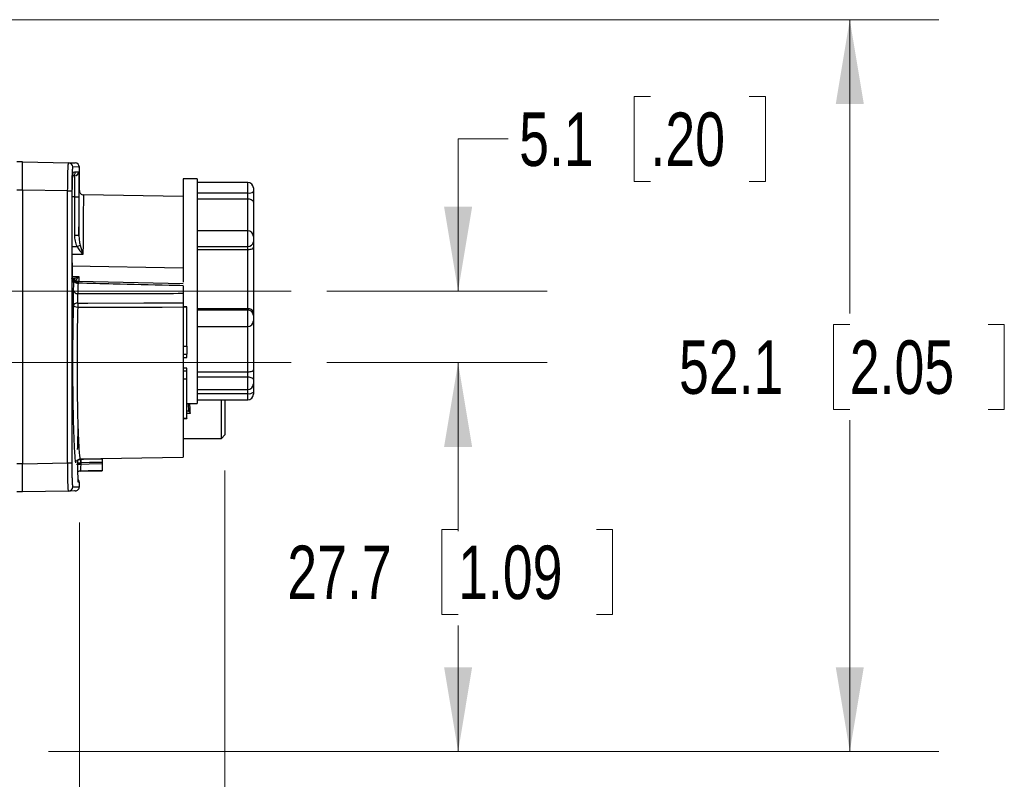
# Model space of a CAD drawing. Header units: millimetres. Extents: x 10 to 272, y 8 to 208.
# Tile 19 of 31: x 112 to 147, y 75 to 102. Entities that reach past the tile are written whole.
import ezdxf

# ---------------------------------------------------------------- set-up
doc = ezdxf.new("R2010")
doc.units = ezdxf.units.MM
doc.linetypes.add('CENTERX2', pattern=[20.32, 12.7, -2.54, 2.54, -2.54])
doc.styles.add('SLDTEXTSTYLE0', font='TXT', dxfattribs={"width": 0.75})
doc.dimstyles.new('SLDDIMSTYLE0', dxfattribs={"dimtxt": 1.905, "dimasz": 3, "dimexe": 0, "dimexo": 0.0625, "dimgap": 0.47625, "dimtad": 0, "dimtih": 1, "dimtoh": 1, "dimdec": 1, "dimlfac": 2, "dimrnd": 1e-09, "dimzin": 12, "dimdsep": 46, "dimtxsty": 'SLDTEXTSTYLE0', "dimsah": 1, "dimcen": 0.09, "dimadec": 0, "dimazin": 3, "dimtfac": 1, "dimtdec": 1, "dimtofl": 0, "dimtmove": 0, "dimatfit": 3, "dimfxl": 1, "dimfrac": 2, "dimtolj": 1, "dimtzin": 12, "dimarcsym": 0})
doc.dimstyles.new('SLDDIMSTYLE1', dxfattribs={"dimtxt": 1.905, "dimasz": 3, "dimexe": 0, "dimexo": 0.0625, "dimgap": 0.47625, "dimtad": 0, "dimtih": 1, "dimtoh": 1, "dimdec": 1, "dimlfac": 2, "dimrnd": 1e-09, "dimzin": 12, "dimdsep": 46, "dimtxsty": 'SLDTEXTSTYLE0', "dimsah": 1, "dimcen": 0.09, "dimadec": 0, "dimazin": 3, "dimtfac": 1, "dimtdec": 1, "dimtmove": 0, "dimatfit": 0, "dimfxl": 1, "dimfrac": 2, "dimtolj": 1, "dimtzin": 12, "dimarcsym": 0})
doc.dimstyles.new('SLDDIMSTYLE2', dxfattribs={"dimtxt": 1.905, "dimasz": 3, "dimexe": 0, "dimexo": 0.0625, "dimgap": 0.47625, "dimtad": 0, "dimtih": 1, "dimtoh": 1, "dimdec": 1, "dimlfac": 2, "dimrnd": 1e-09, "dimzin": 4, "dimdsep": 46, "dimtxsty": 'SLDTEXTSTYLE0', "dimsah": 1, "dimcen": 0.09, "dimadec": 0, "dimazin": 1, "dimtfac": 1, "dimtdec": 1, "dimtofl": 0, "dimtmove": 0, "dimatfit": 3, "dimfxl": 1, "dimfrac": 2, "dimtolj": 1, "dimtzin": 12, "dimarcsym": 0})

# ---------------------------------------------------------------- blocks, each defined once
blk = doc.blocks.new('_D_1')
at = {"color": 7, "linetype": 'Continuous', "lineweight": 18}
for p, q in [((123.224, 90.193), (131.074, 90.193)), ((127.899, 90.193), (127.899, 84.631)), ((127.899, 84.244), (127.319, 84.244)), ((127.319, 84.244), (127.319, 81.22)), ((132.826, 84.244), (133.406, 84.244)), ((133.406, 84.244), (133.406, 81.22)), ((127.319, 81.22), (127.899, 81.22)), ((133.406, 81.22), (132.826, 81.22)), ((127.899, 76.343), (127.899, 80.833)), ((113.302, 76.343), (131.074, 76.343))]:
    blk.add_line(p, q, dxfattribs=at)
for points in [[(127.899, 90.193), (127.399, 87.193), (128.399, 87.193)], [(127.899, 76.343), (128.399, 79.343), (127.399, 79.343)]]:
    blk.add_solid(points, dxfattribs=at)
at = {"color": 7, "linetype": 'Continuous', "lineweight": 18, "char_height": 1.905, "attachment_point": 1, "style": 'SLDTEXTSTYLE0'}
for s, insert in [('27.7', (121.812, 83.676)), ('1.09', (127.899, 83.676))]:
    blk.add_mtext(s, dxfattribs=dict(at, insert=insert))
blk = doc.blocks.new('_D_2')
at = {"color": 7, "linetype": 'Continuous', "lineweight": 18}
for p, q in [((134.754, 99.671), (134.174, 99.671)), ((134.174, 99.671), (134.174, 96.647)), ((138.273, 99.671), (138.854, 99.671)), ((138.854, 99.671), (138.854, 96.647)), ((129.688, 98.159), (127.899, 98.159)), ((127.899, 98.159), (127.899, 92.743)), ((134.174, 96.647), (134.754, 96.647)), ((138.854, 96.647), (138.273, 96.647)), ((123.224, 92.743), (131.074, 92.743)), ((123.224, 90.193), (131.074, 90.193)), ((127.899, 90.193), (127.899, 84.193))]:
    blk.add_line(p, q, dxfattribs=at)
for points in [[(127.899, 92.743), (128.399, 95.743), (127.399, 95.743)], [(127.899, 90.193), (127.399, 87.193), (128.399, 87.193)]]:
    blk.add_solid(points, dxfattribs=at)
at = {"color": 7, "linetype": 'Continuous', "lineweight": 18, "char_height": 1.905, "attachment_point": 1, "style": 'SLDTEXTSTYLE0'}
for s, insert in [('5.1', (130.074, 99.103)), ('.20', (134.754, 99.103))]:
    blk.add_mtext(s, dxfattribs=dict(at, insert=insert))
blk = doc.blocks.new('_D_4')
at = {"color": 7, "linetype": 'Continuous', "lineweight": 18}
for p, q in [((119.586, 86.346), (119.586, 63.168)), ((59.064, 84.853), (59.064, 63.168)), ((88.341, 67.855), (87.76, 67.855)), ((87.76, 67.855), (87.76, 64.831)), ((93.267, 67.855), (93.847, 67.855)), ((93.847, 67.855), (93.847, 64.831)), ((59.064, 66.343), (80.459, 66.343)), ((119.586, 66.343), (94.814, 66.343)), ((87.76, 64.831), (88.341, 64.831)), ((93.847, 64.831), (93.267, 64.831))]:
    blk.add_line(p, q, dxfattribs=at)
for points in [[(59.064, 66.343), (62.064, 65.843), (62.064, 66.843)], [(119.586, 66.343), (116.586, 66.843), (116.586, 65.843)]]:
    blk.add_solid(points, dxfattribs=at)
at = {"color": 7, "linetype": 'Continuous', "lineweight": 18, "char_height": 1.905, "attachment_point": 1, "style": 'SLDTEXTSTYLE0'}
for s, insert in [('121.0', (80.846, 67.287)), ('4.77', (88.341, 67.287))]:
    blk.add_mtext(s, dxfattribs=dict(at, insert=insert))
blk = doc.blocks.new('_D_5')
at = {"color": 7, "linetype": 'Continuous', "lineweight": 18}
for p, q in [((114.399, 84.503), (114.399, 68.501)), ((59.477, 81.953), (59.477, 68.501)), ((88.341, 73.188), (87.76, 73.188)), ((87.76, 73.188), (87.76, 70.164)), ((93.267, 73.188), (93.847, 73.188)), ((93.847, 73.188), (93.847, 70.164)), ((59.477, 71.676), (80.459, 71.676)), ((114.399, 71.676), (94.814, 71.676)), ((87.76, 70.164), (88.341, 70.164)), ((93.847, 70.164), (93.267, 70.164))]:
    blk.add_line(p, q, dxfattribs=at)
for points in [[(59.477, 71.676), (62.477, 71.176), (62.477, 72.176)], [(114.399, 71.676), (111.399, 72.176), (111.399, 71.176)]]:
    blk.add_solid(points, dxfattribs=at)
at = {"color": 7, "linetype": 'Continuous', "lineweight": 18, "char_height": 1.905, "attachment_point": 1, "style": 'SLDTEXTSTYLE0'}
for s, insert in [('109.8', (80.846, 72.619)), ('4.32', (88.341, 72.619))]:
    blk.add_mtext(s, dxfattribs=dict(at, insert=insert))
blk = doc.blocks.new('_D_6')
at = {"color": 7, "linetype": 'Continuous', "lineweight": 18}
for p, q in [((108.439, 102.408), (145.033, 102.408)), ((141.858, 102.408), (141.858, 91.941)), ((141.858, 91.554), (141.278, 91.554)), ((141.278, 91.554), (141.278, 88.529)), ((146.785, 91.554), (147.365, 91.554)), ((147.365, 91.554), (147.365, 88.529)), ((141.278, 88.529), (141.858, 88.529)), ((147.365, 88.529), (146.785, 88.529)), ((141.858, 76.343), (141.858, 88.143)), ((113.302, 76.343), (145.033, 76.343))]:
    blk.add_line(p, q, dxfattribs=at)
for points in [[(141.858, 102.408), (141.358, 99.408), (142.358, 99.408)], [(141.858, 76.343), (142.358, 79.343), (141.358, 79.343)]]:
    blk.add_solid(points, dxfattribs=at)
at = {"color": 7, "linetype": 'Continuous', "lineweight": 18, "char_height": 1.905, "attachment_point": 1, "style": 'SLDTEXTSTYLE0'}
for s, insert in [('52.1', (135.771, 90.985)), ('2.05', (141.858, 90.985))]:
    blk.add_mtext(s, dxfattribs=dict(at, insert=insert))

msp = doc.modelspace()

# ---------------------------------------------------------------- linework, layer by layer
at = {"color": 7, "linetype": 'Continuous', "lineweight": 25}
for p, q in [((112.373, 97.341), (112.173, 97.341)), ((112.373, 97.341), (114.016, 97.312)), ((114.266, 96.993), (114.376, 96.995)), ((114.399, 96.299), (114.399, 97.158)), ((118.601, 96.741), (118.101, 96.741)), ((118.101, 96.741), (118.101, 93.536)), ((118.601, 96.741), (118.601, 96.603)), ((120.401, 96.614), (118.601, 96.614)), ((118.601, 96.603), (118.601, 94.737)), ((112.373, 96.341), (112.173, 96.341)), ((113.983, 96.313), (112.373, 96.341)), ((112.373, 96.341), (112.373, 86.591)), ((113.983, 96.313), (114.13, 96.313)), ((113.983, 86.618), (113.983, 96.313)), ((114.13, 96.313), (114.13, 86.618)), ((118.101, 96.106), (114.546, 96.168)), ((118.601, 96.236), (120.401, 96.236)), ((120.401, 96.03), (120.401, 96.236)), ((120.601, 96.414), (120.601, 96.288)), ((120.601, 96.288), (120.601, 95.9)), ((114.148, 93.938), (114.148, 96.093)), ((114.148, 93.938), (114.148, 96.093)), ((114.148, 96.093), (114.148, 96.093)), ((114.238, 96.095), (114.385, 96.095)), ((114.238, 94.73), (114.238, 96.095)), ((114.385, 96.095), (114.385, 94.73)), ((118.601, 96.03), (120.401, 96.03)), ((120.601, 95.9), (120.601, 94.688)), ((120.401, 94.888), (118.601, 94.888)), ((114.238, 94.73), (114.385, 94.73)), ((118.601, 94.737), (118.601, 91.702)), ((120.601, 94.688), (120.601, 94.501)), ((120.601, 94.501), (120.601, 94.301)), ((118.601, 94.328), (120.401, 94.328)), ((118.601, 94.221), (120.401, 94.221)), ((120.401, 94.221), (120.401, 94.328)), ((120.401, 92.125), (120.401, 94.221)), ((120.601, 94.301), (120.601, 91.981)), ((114.148, 93.938), (114.148, 93.938)), ((118.101, 93.556), (114.123, 93.625)), ((118.101, 93.556), (118.101, 93.062)), ((118.101, 92.996), (114.353, 93.085)), ((118.101, 92.931), (118.101, 92.662)), ((114.34, 92.158), (114.34, 92.158)), ((118.226, 92.176), (118.101, 92.176)), ((118.101, 92.163), (118.101, 86.825)), ((118.226, 92.167), (118.226, 92.176)), ((118.226, 90.78), (118.226, 92.167)), ((118.601, 92.125), (120.401, 92.125)), ((118.601, 92.069), (120.401, 92.069)), ((120.401, 92.069), (120.401, 92.125)), ((120.601, 91.981), (120.601, 91.876)), ((118.601, 91.702), (118.601, 89.275)), ((120.601, 91.876), (120.601, 91.68)), ((120.601, 91.68), (120.601, 89.932)), ((118.601, 91.48), (120.401, 91.48)), ((118.226, 90.78), (118.226, 90.491)), ((118.101, 90.491), (118.226, 90.491)), ((118.101, 90.381), (118.226, 90.381)), ((118.226, 90.381), (118.226, 90.491)), ((118.226, 90.001), (118.101, 90.001)), ((118.226, 89.891), (118.101, 89.891)), ((118.226, 89.891), (118.226, 90.001)), ((118.226, 89.601), (118.226, 89.891)), ((118.601, 89.869), (120.401, 89.869)), ((120.401, 89.684), (120.401, 89.869)), ((120.601, 89.932), (120.601, 89.585)), ((118.226, 88.214), (118.226, 89.601)), ((118.601, 89.684), (120.401, 89.684)), ((120.601, 89.585), (120.601, 89.435)), ((118.601, 89.275), (118.601, 88.741)), ((118.601, 89.235), (120.401, 89.235)), ((120.601, 89.435), (120.601, 89.141)), ((120.601, 89.141), (120.601, 89.067)), ((118.601, 89.09), (120.401, 89.09)), ((118.601, 88.867), (120.401, 88.867)), ((119.461, 87.491), (119.461, 88.867)), ((119.586, 88.867), (119.586, 87.616)), ((118.226, 88.741), (118.601, 88.741)), ((118.101, 88.205), (118.226, 88.205)), ((118.226, 88.214), (118.226, 88.205)), ((118.101, 87.491), (119.461, 87.491)), ((119.461, 87.491), (119.586, 87.616)), ((114.431, 86.761), (118.101, 86.825)), ((115.211, 86.775), (115.211, 86.761)), ((112.373, 86.591), (112.173, 86.591)), ((112.373, 86.59), (113.983, 86.618)), ((112.373, 86.591), (112.373, 86.59)), ((113.983, 86.618), (114.13, 86.618)), ((114.431, 86.324), (115.211, 86.337)), ((114.448, 86.627), (114.448, 86.582)), ((115.211, 86.638), (115.211, 86.594)), ((115.211, 86.345), (115.211, 86.337)), ((114.399, 85.773), (114.399, 85.936)), ((112.373, 85.591), (112.173, 85.591)), ((114.016, 85.619), (112.373, 85.591))]:
    msp.add_line(p, q, dxfattribs=at)
at = {"color": 8, "linetype": 'Continuous', "lineweight": 25}
for p, q in [((120.401, 96.236), (120.401, 96.614)), ((114.238, 96.095), (114.123, 96.093)), ((120.401, 94.888), (120.401, 96.03)), ((120.401, 94.328), (120.401, 94.888)), ((118.226, 92.167), (118.101, 92.167)), ((120.401, 91.48), (120.401, 92.069)), ((120.401, 89.869), (120.401, 91.48)), ((118.101, 90.78), (118.226, 90.78)), ((118.226, 89.601), (118.101, 89.601)), ((120.401, 89.235), (120.401, 89.684)), ((120.401, 89.09), (120.401, 89.235)), ((120.401, 88.867), (120.401, 89.09)), ((118.304, 88.465), (118.295, 88.741)), ((118.101, 88.214), (118.226, 88.214)), ((118.352, 88.383), (118.226, 88.383)), ((114.3, 86.582), (114.448, 86.582)), ((114.438, 86.332), (114.431, 86.332)), ((114.362, 85.936), (114.359, 85.963)), ((114.399, 85.936), (114.362, 85.936))]:
    msp.add_line(p, q, dxfattribs=at)
at = {"color": 7, "linetype": 'CENTERX2', "lineweight": 18}
for p, q in [((121.954, 92.743), (109.567, 92.743)), ((109.567, 90.193), (121.954, 90.193))]:
    msp.add_line(p, q, dxfattribs=at)
at = {"color": 7, "linetype": 'Continuous', "lineweight": 25, "flags": 128}
for points in [[(112.373, 97.341), (112.373, 97.341)], [(114.016, 97.312), (114.225, 97.308), (114.251, 97.308)], [(114.118, 93.266), (114.24, 93.264), (114.385, 93.262)], [(114.34, 92.317), (114.696, 92.317), (116.696, 92.32), (118.101, 92.322)], [(118.101, 92.163), (117.353, 92.162), (114.34, 92.158)], [(120.401, 89.684), (120.44, 89.682), (120.478, 89.677), (120.512, 89.668), (120.543, 89.655), (120.568, 89.64), (120.586, 89.623), (120.598, 89.604), (120.601, 89.585)], [(114.448, 86.75), (114.549, 86.751), (115.211, 86.761)], [(115.211, 86.345), (114.712, 86.337), (114.438, 86.332)], [(115.211, 86.638), (114.756, 86.631), (114.448, 86.627)], [(114.448, 86.582), (114.751, 86.587), (115.211, 86.594)], [(114.251, 85.623), (114.225, 85.623), (114.016, 85.619)]]:
    msp.add_lwpolyline(points, dxfattribs=at)
at = {"color": 8, "linetype": 'Continuous', "lineweight": 25, "flags": 128}
for points in [[(114.399, 97.158), (114.372, 97.158), (114.164, 97.162)], [(114.174, 96.933), (114.179, 96.956), (114.181, 96.979)], [(114.148, 94.327), (114.178, 94.327), (114.323, 94.326)], [(114.529, 94.041), (114.383, 94.042), (114.178, 94.043), (114.148, 94.043)], [(114.164, 85.769), (114.372, 85.773), (114.399, 85.773)]]:
    msp.add_lwpolyline(points, dxfattribs=at)
at = {"color": 7, "linetype": 'Continuous', "lineweight": 25}
for centre, radius, start, end in [((114.014, 97.162), 0.15, 359.9766, 88.9806), ((114.249, 97.158), 0.15, 1.0147, 89), ((114.116, 96.993), 0.15, 271.0108, 0.0118), ((114.226, 96.995), 0.15, 271.003, 0.0022), ((120.401, 96.414), 0.2, 0, 90), ((114.549, 96.318), 0.15, 179.3915, 270.1804), ((120.448, 96.467), 0.236, 258.6109, 310.5023), ((120.401, 94.688), 0.2, 0, 90), ((120.414, 94.515), 0.188, 266.2002, 355.6157), ((108.54, 106.585), 13.554, 295.258, 295.7434), ((114.115, 93.046), 0.142, 30.1309, 88.5291), ((114.131, 93.038), 0.15, 39.8551, 88.8326), ((114.352, 93.187), 0.163, 217.1826, 270.5726), ((114.358, 93.214), 0.159, 219.7174, 268.9475), ((114.324, 92.791), 0.136, 195.7078, 276.786), ((118.654, 92.25), 4.314, 179.1105, 181.2224), ((119.057, 92.238), 4.717, 179.0421, 180.974), ((120.405, 91.873), 0.197, 1.0162, 90.9834), ((120.401, 91.68), 0.2, 270, 0), ((120.401, 89.435), 0.2, 270, 0), ((120.448, 89.321), 0.236, 258.6112, 310.502), ((120.401, 89.067), 0.2, 270, 0), ((115.619, 86.664), 1.175, 175.8103, 181.819), ((116.984, 86.688), 2.537, 178.6093, 181.3907), ((114.441, 86.182), 0.15, 90.8843, 127.7215), ((114.249, 85.936), 0.15, 2.3449, 44.2578), ((114.014, 85.769), 0.15, 271.0194, 0.0235), ((114.249, 85.773), 0.15, 271, 1.03)]:
    msp.add_arc(centre, radius, start, end, dxfattribs=at)
at = {"color": 8, "linetype": 'Continuous', "lineweight": 25}
for centre, radius, start, end in [((114.112, 93.049), 0.139, 27.0705, 86.0323), ((114.031, 93.052), 0.15, 359.9725, 24.7734), ((114.082, 93.046), 0.146, 16.8979, 54.1134), ((114.051, 93.046), 0.151, 0.0439, 19.3569)]:
    msp.add_arc(centre, radius, start, end, dxfattribs=at)
at = {"color": 7, "linetype": 'Continuous', "lineweight": 25}
for points, knots in [([(112.373, 96.341), (112.373, 96.472), (112.373, 96.602), (112.373, 96.844), (112.373, 96.955), (112.373, 97.14), (112.373, 97.214), (112.373, 97.314), (112.373, 97.341), (112.373, 97.341)], [0, 0, 0, 0, 0.25, 0.25, 0.5, 0.5, 0.75, 0.75, 1, 1, 1, 1]), ([(113.983, 96.313), (113.983, 96.445), (113.985, 96.576), (113.988, 96.816), (113.991, 96.928), (113.996, 97.066), (113.997, 97.108), (114.001, 97.18), (114.003, 97.211), (114.007, 97.261), (114.009, 97.28), (114.013, 97.305), (114.015, 97.312), (114.016, 97.312)], [0, 0, 0, 0, 0.25, 0.25, 0.5, 0.5, 0.625, 0.625, 0.75, 0.75, 0.875, 0.875, 1, 1, 1, 1]), ([(114.164, 97.162), (114.162, 97.162), (114.16, 97.156), (114.155, 97.135), (114.153, 97.119), (114.149, 97.076), (114.147, 97.05), (114.144, 96.989), (114.142, 96.953), (114.137, 96.836), (114.135, 96.741), (114.131, 96.536), (114.13, 96.425), (114.13, 96.313)], [0, 0, 0, 0, 0.125, 0.125, 0.25, 0.25, 0.375, 0.375, 0.5, 0.5, 0.75, 0.75, 1, 1, 1, 1]), ([(114.154, 96.596), (114.157, 96.667), (114.161, 96.801), (114.168, 96.898), (114.173, 96.936), (114.173, 96.934), (114.172, 96.933)], [0, 0, 0, 0, 0.40643, 0.763508, 0.953312, 1, 1, 1, 1]), ([(114.38, 96.879), (114.38, 96.872), (114.382, 96.83), (114.383, 96.663), (114.385, 96.4), (114.385, 96.197), (114.385, 96.095)], [0, 0, 0, 0, 0.057124, 0.37142, 0.685726, 1, 1, 1, 1]), ([(114.148, 96.093), (114.148, 96.192), (114.149, 96.374), (114.153, 96.526), (114.155, 96.596)], [0, 0, 0, 0, 0.54437, 1, 1, 1, 1]), ([(114.238, 96.095), (114.238, 96.145), (114.238, 96.194), (114.238, 96.289), (114.238, 96.337), (114.238, 96.428), (114.237, 96.471), (114.237, 96.552), (114.237, 96.591), (114.235, 96.695), (114.234, 96.75), (114.232, 96.825), (114.23, 96.845), (114.228, 96.845)], [0, 0, 0, 0, 0.125, 0.125, 0.25, 0.25, 0.375, 0.375, 0.5, 0.5, 0.75, 0.75, 1, 1, 1, 1]), ([(114.385, 94.73), (114.386, 94.9), (114.388, 95.23), (114.392, 95.632), (114.395, 95.95), (114.397, 96.173), (114.398, 96.305), (114.398, 96.301), (114.398, 96.299)], [0, 0, 0, 0, 0.181038, 0.350596, 0.525071, 0.694607, 0.869063, 1, 1, 1, 1]), ([(120.401, 96.03), (120.433, 96.03), (120.464, 96.025), (120.516, 96.009), (120.537, 95.998), (120.587, 95.96), (120.601, 95.93), (120.601, 95.9)], [0, 0, 0, 0, 0.25, 0.25, 0.5, 0.5, 1, 1, 1, 1]), ([(114.323, 94.326), (114.294, 94.39), (114.273, 94.457), (114.245, 94.592), (114.238, 94.661), (114.238, 94.73)], [0, 0, 0, 0, 0.5, 0.5, 1, 1, 1, 1]), ([(114.385, 94.73), (114.385, 94.671), (114.388, 94.612), (114.402, 94.493), (114.412, 94.434), (114.427, 94.376)], [0, 0, 0, 0, 0.5, 0.5, 1, 1, 1, 1]), ([(114.323, 94.326), (114.353, 94.274), (114.386, 94.225), (114.456, 94.131), (114.493, 94.085), (114.529, 94.041)], [0, 0, 0, 0, 0.5, 0.5, 1, 1, 1, 1]), ([(120.401, 94.221), (120.433, 94.221), (120.464, 94.225), (120.516, 94.235), (120.537, 94.242), (120.587, 94.266), (120.601, 94.283), (120.601, 94.301)], [0, 0, 0, 0, 0.25, 0.25, 0.5, 0.5, 1, 1, 1, 1]), ([(114.173, 93.097), (114.173, 93.097), (114.172, 93.098), (114.168, 93.135), (114.161, 93.23), (114.154, 93.411), (114.15, 93.656), (114.148, 93.86), (114.148, 93.97), (114.148, 93.988)], [0, 0, 0, 0, 0.0381032, 0.1377694, 0.3125981, 0.5208749, 0.7375232, 0.9580222, 1, 1, 1, 1]), ([(114.181, 93.052), (114.179, 93.052), (114.177, 93.059), (114.173, 93.082), (114.171, 93.099), (114.167, 93.145), (114.165, 93.172), (114.161, 93.236), (114.16, 93.274), (114.156, 93.356), (114.155, 93.402), (114.153, 93.497), (114.152, 93.548), (114.15, 93.655), (114.149, 93.71), (114.148, 93.823), (114.148, 93.88), (114.148, 93.938)], [0, 0, 0, 0, 0.125, 0.125, 0.25, 0.25, 0.375, 0.375, 0.5, 0.5, 0.625, 0.625, 0.75, 0.75, 0.875, 0.875, 1, 1, 1, 1]), ([(114.137, 93.188), (114.17, 93.187), (114.21, 93.194), (114.295, 93.219), (114.34, 93.238), (114.385, 93.262)], [0, 0, 0, 0, 0.5, 0.5, 1, 1, 1, 1]), ([(114.202, 93.046), (114.2, 93.046), (114.197, 93.047), (114.195, 93.048), (114.19, 93.049), (114.186, 93.05), (114.181, 93.052)], [0, 0, 0, 0, 0.000424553, 0.000424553, 0.000424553, 0.001185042, 0.001185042, 0.001185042, 0.001185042]), ([(114.236, 93.112), (114.235, 93.11), (114.234, 93.109), (114.233, 93.107), (114.229, 93.101), (114.226, 93.095), (114.222, 93.089)], [0, 0, 0, 0, 0.00003657, 0.00003657, 0.00003657, 0.0001469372, 0.0001469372, 0.0001469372, 0.0001469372]), ([(114.354, 93.087), (114.342, 93.087), (114.317, 93.088), (114.284, 93.103), (114.26, 93.12), (114.25, 93.131), (114.246, 93.135)], [0, 0, 0, 0, 0.286409, 0.593694, 0.856912, 1, 1, 1, 1]), ([(114.255, 93.11), (114.273, 93.129), (114.294, 93.152), (114.339, 93.203), (114.362, 93.232), (114.385, 93.262)], [0, 0, 0, 0, 0.5, 0.5, 1, 1, 1, 1]), ([(118.101, 92.931), (117.935, 92.936), (117.768, 92.94), (117.602, 92.944), (116.935, 92.96), (116.269, 92.977), (115.602, 92.993), (115.186, 93.004), (114.77, 93.014), (114.353, 93.024)], [0, 0, 0, 0, 0.001, 0.001, 0.001, 0.005, 0.005, 0.005, 0.007498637, 0.007498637, 0.007498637, 0.007498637]), ([(114.193, 92.227), (114.19, 92.3), (114.189, 92.394), (114.189, 92.586), (114.19, 92.681), (114.192, 92.754)], [0, 0, 0, 0, 0.5, 0.5, 1, 1, 1, 1]), ([(114.34, 92.655), (114.337, 92.608), (114.335, 92.546), (114.335, 92.422), (114.337, 92.361), (114.34, 92.317)], [0, 0, 0, 0, 0.5, 0.5, 1, 1, 1, 1]), ([(114.34, 92.655), (114.459, 92.656), (114.577, 92.656), (114.696, 92.656), (115.362, 92.657), (116.029, 92.658), (116.695, 92.659), (117.164, 92.66), (117.633, 92.661), (118.101, 92.662)], [0.000287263, 0.000287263, 0.000287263, 0.000287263, 0.001, 0.001, 0.001, 0.005, 0.005, 0.005, 0.007812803, 0.007812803, 0.007812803, 0.007812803]), ([(118.101, 92.662), (118.101, 92.615), (118.101, 92.553), (118.101, 92.429), (118.101, 92.368), (118.101, 92.322)], [0, 0, 0, 0, 0.5, 0.5, 1, 1, 1, 1]), ([(114.34, 92.317), (114.301, 92.316), (114.264, 92.304), (114.21, 92.271), (114.194, 92.248), (114.193, 92.227)], [0, 0, 0, 0, 0.5, 0.5, 1, 1, 1, 1]), ([(118.101, 92.322), (118.101, 92.301), (118.101, 92.274), (118.101, 92.216), (118.101, 92.187), (118.101, 92.163)], [0, 0, 0, 0, 0.5, 0.5, 1, 1, 1, 1]), ([(114.28, 86.627), (114.277, 86.629), (114.269, 86.633), (114.254, 86.759), (114.235, 87.007), (114.217, 87.371), (114.202, 87.784), (114.189, 88.268), (114.179, 88.804), (114.172, 89.381), (114.169, 89.98), (114.17, 90.585), (114.175, 91.369), (114.186, 91.886), (114.193, 92.227)], [0, 0, 0, 0, 0.037203, 0.116317, 0.215064, 0.294122, 0.37318, 0.452202, 0.531223, 0.610247, 0.689269, 0.768333, 0.847397, 1, 1, 1, 1]), ([(114.34, 92.158), (114.302, 92.158), (114.264, 92.167), (114.21, 92.192), (114.194, 92.21), (114.193, 92.227)], [0, 0, 0, 0, 0.5, 0.5, 1, 1, 1, 1]), ([(120.401, 92.125), (120.433, 92.125), (120.464, 92.119), (120.516, 92.1), (120.537, 92.088), (120.587, 92.045), (120.601, 92.013), (120.601, 91.981)], [0, 0, 0, 0, 0.25, 0.25, 0.5, 0.5, 1, 1, 1, 1]), ([(120.401, 89.869), (120.433, 89.869), (120.464, 89.871), (120.516, 89.879), (120.537, 89.884), (120.587, 89.902), (120.601, 89.917), (120.601, 89.932)], [0, 0, 0, 0, 0.25, 0.25, 0.5, 0.5, 1, 1, 1, 1]), ([(118.296, 88.466), (118.275, 88.466), (118.252, 88.466), (118.229, 88.466), (118.226, 88.466)], [0, 0, 0, 0, 0.905757, 1, 1, 1, 1]), ([(118.352, 88.383), (118.35, 88.431), (118.347, 88.528), (118.342, 88.645), (118.34, 88.722), (118.339, 88.741)], [0, 0, 0, 0, 0.420445, 0.862675, 1, 1, 1, 1]), ([(114.299, 86.671), (114.299, 86.67), (114.298, 86.667), (114.308, 86.693), (114.339, 86.729), (114.385, 86.758), (114.419, 86.758), (114.432, 86.758)], [0, 0, 0, 0, 0.2986624, 0.5369242, 0.7127805, 0.889173, 1, 1, 1, 1]), ([(114.347, 86.709), (114.355, 86.716), (114.371, 86.731), (114.406, 86.746), (114.433, 86.749), (114.447, 86.75)], [0, 0, 0, 0, 0.2731543, 0.6272709, 1, 1, 1, 1]), ([(114.358, 85.987), (114.357, 86.011), (114.354, 86.069), (114.35, 86.266), (114.348, 86.493), (114.348, 86.651), (114.347, 86.709)], [0, 0, 0, 0, 0.226413, 0.527243, 0.828052, 1, 1, 1, 1]), ([(115.211, 86.761), (115.211, 86.756), (115.211, 86.741), (115.211, 86.696), (115.211, 86.668), (115.211, 86.638)], [0, 0, 0, 0, 0.5, 0.5, 1, 1, 1, 1]), ([(112.373, 85.591), (112.373, 85.591), (112.373, 85.617), (112.373, 85.717), (112.373, 85.791), (112.373, 85.976), (112.373, 86.087), (112.373, 86.329), (112.373, 86.459), (112.373, 86.59)], [0, 0, 0, 0, 0.25, 0.25, 0.5, 0.5, 0.75, 0.75, 1, 1, 1, 1]), ([(114.016, 85.619), (114.013, 85.619), (114.009, 85.646), (114.001, 85.745), (113.997, 85.82), (113.993, 85.958), (113.991, 86.009), (113.989, 86.118), (113.987, 86.175), (113.986, 86.296), (113.985, 86.36), (113.984, 86.487), (113.983, 86.552), (113.983, 86.618)], [0, 0, 0, 0, 0.25, 0.25, 0.5, 0.5, 0.625, 0.625, 0.75, 0.75, 0.875, 0.875, 1, 1, 1, 1]), ([(114.13, 86.618), (114.13, 86.562), (114.131, 86.507), (114.131, 86.398), (114.132, 86.344), (114.134, 86.242), (114.135, 86.193), (114.137, 86.1), (114.139, 86.057), (114.143, 85.939), (114.147, 85.876), (114.155, 85.792), (114.159, 85.769), (114.164, 85.769)], [0, 0, 0, 0, 0.125, 0.125, 0.25, 0.25, 0.375, 0.375, 0.5, 0.5, 0.75, 0.75, 1, 1, 1, 1]), ([(114.448, 86.582), (114.447, 86.519), (114.446, 86.457), (114.442, 86.365), (114.44, 86.337), (114.438, 86.332)], [0, 0, 0, 0, 0.5, 0.5, 1, 1, 1, 1]), ([(115.211, 86.594), (115.211, 86.531), (115.211, 86.469), (115.211, 86.378), (115.211, 86.349), (115.211, 86.345)], [0, 0, 0, 0, 0.5, 0.5, 1, 1, 1, 1]), ([(114.359, 85.962), (114.359, 85.963), (114.359, 85.963), (114.358, 85.977), (114.357, 85.987)], [0, 0, 0, 0, 0.280655, 1, 1, 1, 1])]:
    msp.add_open_spline(points, degree=3, knots=knots, dxfattribs=at)
at = {"color": 8, "linetype": 'Continuous', "lineweight": 25}
for points, knots in [([(114.155, 96.596), (114.155, 96.611), (114.156, 96.683), (114.162, 96.804), (114.169, 96.932), (114.177, 96.974), (114.18, 96.979), (114.181, 96.979), (114.181, 96.979)], [0, 0, 0, 0, 0.063604, 0.284161, 0.637378, 0.930942, 0.991514, 1, 1, 1, 1]), ([(114.376, 96.995), (114.376, 96.992), (114.378, 96.984), (114.38, 96.917), (114.38, 96.879)], [0, 0, 0, 0, 0.446256, 1, 1, 1, 1]), ([(114.546, 96.15), (114.546, 96.152), (114.546, 96.156), (114.544, 96.031), (114.542, 95.82), (114.539, 95.515), (114.536, 95.135), (114.532, 94.684), (114.53, 94.307), (114.529, 94.084), (114.529, 94.041)], [0, 0, 0, 0, 0.108799, 0.249532, 0.394346, 0.535079, 0.679894, 0.820624, 0.965436, 1, 1, 1, 1]), ([(114.244, 93.132), (114.243, 93.134), (114.242, 93.136), (114.238, 93.122), (114.237, 93.117)], [0, 0, 0, 0, 0.716508, 1, 1, 1, 1]), ([(114.353, 93.085), (114.353, 93.085), (114.35, 93.089), (114.355, 93.077), (114.355, 93.06), (114.355, 93.055)], [0, 0, 0, 0, 0.057226, 0.709141, 1, 1, 1, 1]), ([(114.385, 93.262), (114.383, 93.223), (114.379, 93.168), (114.376, 93.103), (114.375, 93.085)], [0, 0, 0, 0, 0.723595, 1, 1, 1, 1]), ([(114.34, 92.158), (114.333, 91.826), (114.322, 91.328), (114.317, 90.571), (114.316, 89.995), (114.319, 89.417), (114.326, 88.867), (114.336, 88.35), (114.349, 87.89), (114.364, 87.49), (114.382, 87.142), (114.401, 86.902), (114.418, 86.774), (114.427, 86.772), (114.431, 86.771)], [0, 0, 0, 0, 0.151712, 0.227883, 0.306266, 0.3824, 0.460742, 0.536885, 0.615234, 0.691425, 0.769822, 0.86637, 0.942626, 1, 1, 1, 1]), ([(114.347, 88.015), (114.344, 87.84), (114.339, 87.513), (114.332, 87.218), (114.327, 87.112), (114.326, 87.096)], [0, 0, 0, 0, 0.493578, 0.920999, 1, 1, 1, 1]), ([(114.319, 86.615), (114.323, 86.617), (114.333, 86.62), (114.364, 86.624), (114.404, 86.626), (114.431, 86.627), (114.445, 86.627)], [0, 0, 0, 0, 0.182913, 0.491316, 0.739153, 1, 1, 1, 1]), ([(114.362, 85.936), (114.361, 85.937), (114.359, 85.938), (114.358, 85.976), (114.358, 85.987)], [0, 0, 0, 0, 0.7263458, 1, 1, 1, 1])]:
    msp.add_open_spline(points, degree=3, knots=knots, dxfattribs=at)
at = {"color": 7, "linetype": 'Continuous', "lineweight": 25}
for points in [[(114.181, 96.979), (114.213, 96.989), (114.241, 96.993), (114.266, 96.993)], [(114.427, 94.376), (114.457, 94.26), (114.493, 94.149), (114.529, 94.041)], [(114.192, 92.754), (114.196, 92.856), (114.199, 92.953), (114.202, 93.046)], [(114.222, 93.089), (114.21, 93.075), (114.204, 93.061), (114.202, 93.046)], [(114.237, 93.117), (114.237, 93.116), (114.236, 93.114), (114.236, 93.112)], [(114.353, 93.024), (114.348, 92.91), (114.344, 92.787), (114.34, 92.655)], [(114.355, 93.055), (114.354, 93.046), (114.354, 93.036), (114.353, 93.024)], [(114.34, 92.317), (114.34, 92.317), (114.34, 92.317), (114.34, 92.317)], [(118.296, 88.466), (118.298, 88.466), (118.301, 88.465), (118.304, 88.465)], [(118.304, 88.465), (118.331, 88.46), (118.35, 88.433), (118.352, 88.383)], [(114.447, 86.75), (114.447, 86.75), (114.448, 86.75), (114.448, 86.75)], [(114.448, 86.627), (114.447, 86.627), (114.446, 86.627), (114.445, 86.627)]]:
    msp.add_open_spline(points, degree=3, dxfattribs=at)

# ---------------------------------------------------------------- dimensions: what is measured, and where the dimension line sits
at = {"color": 7, "linetype": 'Continuous', "lineweight": 18}
for base, p1, p2, dimstyle, picture, middle in [((141.858, 102.408), (112.032, 76.343), (107.169, 102.408), 'SLDDIMSTYLE0', '_D_6', (141.858, 90.042)), ((127.899, 92.743), (121.954, 90.193), (121.954, 92.743), 'SLDDIMSTYLE1', '_D_2', (127.899, 98.159)), ((127.899, 90.193), (112.032, 76.343), (121.954, 90.193), 'SLDDIMSTYLE0', '_D_1', (127.899, 82.732))]:
    dim = msp.add_linear_dim(base=base, p1=p1, p2=p2, angle=90, dimstyle=dimstyle, dxfattribs=at)
    dim.commit()
    dim.dimension.update_dxf_attribs({"geometry": picture, "text_midpoint": middle, "dimtype": 160})
for base, p1, p2, dimstyle, picture, middle in [((59.064, 66.343), (119.586, 87.616), (59.064, 86.123), 'SLDDIMSTYLE2', '_D_4', (87.637, 66.343)), ((114.399, 71.676), (59.477, 83.223), (114.399, 85.773), 'SLDDIMSTYLE0', '_D_5', (87.637, 71.676))]:
    dim = msp.add_linear_dim(base=base, p1=p1, p2=p2, dimstyle=dimstyle, dxfattribs=at)
    dim.commit()
    dim.dimension.update_dxf_attribs({"geometry": picture, "text_midpoint": middle, "dimtype": 160})

doc.saveas('drawing.dxf')
